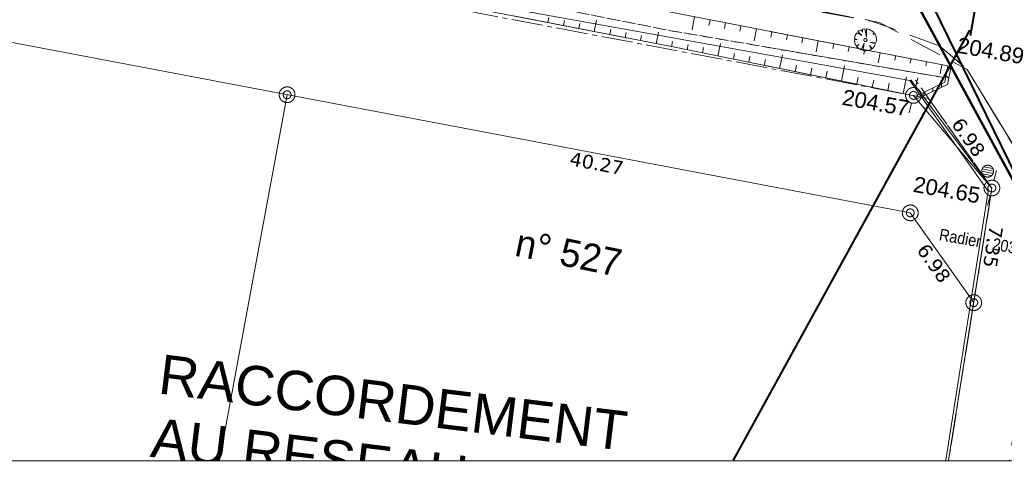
# Model space of a CAD drawing. Header units: millimetres. Extents: x -446952 to 537903, y -185749 to 168493.
# Tile 79 of 155: x 219429 to 281939, y -185749 to -157784. Entities that reach past the tile are written whole.
import ezdxf
from ezdxf.xclip import XClip

# ---------------------------------------------------------------- set-up
doc = ezdxf.new("R2010")
doc.units = ezdxf.units.MM
doc.header["$MEASUREMENT"] = 0
doc.header["$XCLIPFRAME"] = 0
for name, pattern in [('CACHE2', [9525, 6350, -3175]), ('Cadastre', [2900, 2000, -300, 300, -300]), ('CHEMIN', [3000, 2000, -1000]), ('FOSSE', [1000, 600, -400]), ('Wipeout_Contour', [1000, 0, -1000])]:
    doc.linetypes.add(name, pattern=pattern)
for name, color, linetype in [('02 AF-17-0322 ZAE POMME- CHANTIER-2018-09-26_2_09-TRANCHEE GAZ', 7, 'Continuous'), ('02 AF-17-0322 ZAE POMME- CHANTIER-2018-09-26_2_2D - Dessins placés - Géomètre.2D', 7, 'Continuous'), ('02 AF-17-0322 ZAE POMME- CHANTIER-2018-09-26_2_BORNES', 7, 'Continuous'), ('02 AF-17-0322 ZAE POMME- CHANTIER-2018-09-26_2_X-PAP-PL_PT_1_TN décapé', 7, 'Continuous'), ('02 AF-17-0322 ZAE POMME- CHANTIER-2018-09-26_2_X-PTS TOPO-TEXTE TOPOALT', 7, 'Continuous'), ('02 AF-17-0322 ZAE POMME- CHANTIER-2018-09-26_2_X-PTS TOPO-TOPOPOINT', 7, 'Continuous'), ('02 AF-17-0322 ZAE POMME- CHANTIER-2018-09-26_2_Y - FDP TOPO-COTATION', 7, 'Continuous'), ('02 AF-17-0322 ZAE POMME- CHANTIER-2018-09-26_2_Y - FDP TOPO-FOND _DE_PLAN', 7, 'Continuous'), ('02 AF-17-0322 ZAE POMME- CHANTIER-2018-09-26_2_Y - FDP TOPO-LIMITES', 7, 'Continuous'), ('02 AF-17-0322 ZAE POMME- CHANTIER-2018-09-26_2_Y - FDP TOPO-LIMITES_ 86098', 7, 'Continuous'), ('02 AF-17-0322 ZAE POMME- CHANTIER-2018-09-26_2_Y-FDP TOPO-CADASTRE', 7, 'Continuous'), ('02 AF-17-0322 ZAE POMME- CHANTIER-2018-09-26_2_Y-FDP TOPO-TOP_AXE_FOSSE', 7, 'Continuous'), ('02 AF-17-0322 ZAE POMME- CHANTIER-2018-09-26_2_Y-FDP TOPO-TOP_BARBULE', 7, 'Continuous'), ('02 AF-17-0322 ZAE POMME- CHANTIER-2018-09-26_2_Y-FDP TOPO-TOP_BATI', 7, 'Continuous'), ('02 AF-17-0322 ZAE POMME- CHANTIER-2018-09-26_2_Y-FDP TOPO-TOP_BORNE', 7, 'Continuous'), ('02 AF-17-0322 ZAE POMME- CHANTIER-2018-09-26_2_Y-FDP TOPO-TOP_TALUS', 7, 'Continuous'), ('02 AF-17-0322 ZAE POMME- CHANTIER-2018-09-26_2_Y-FDP TOPO-TOP_VEGETATION_symb', 7, 'Continuous'), ('02 AF-17-0322 ZAE POMME- CHANTIER-2018-09-26_2_Y-FDP TOPO-TOP_VOIRIE', 7, 'Continuous'), ('02 AF-17-0322 ZAE POMME- CHANTIER-2018-09-26_2_Y-RESEAU EXISTANT FDP-TOP_PLUVIAL_symb', 7, 'Continuous'), ('02 AF-17-0322 ZAE POMME- CHANTIER-2018-09-26_2_Y-RESEAU EXISTANT FDP-TOP_VANNE_RESEAU', 7, 'Continuous'), ('02 AF-17-0322 ZAE POMME- CHANTIER-2018-09-26_2_Y-RESEAU EXISTANT FDP-TOP_VANNE_SYMB', 7, 'Continuous'), ('02 AF-17-0322 ZAE POMME- CHANTIER-2018-09-26_2_Y-RESEAU EXISTANT FDP-TOP_VANNE_TEXTE', 7, 'Continuous'), ('2D - Dessins placés - Géomètre.2D', 7, 'Continuous')]:
    doc.layers.add(name, color=color, linetype=linetype)
doc.styles.add('STYLE_GENERE_3', font='verdana.ttf')
doc.styles.add('STYLE_GENERE_4', font='txt')
doc.styles.add('STYLE_GENERE_6', font='stylu.ttf')

# ---------------------------------------------------------------- blocks, each defined once
blk = doc.blocks.new('Dessin_1_2', base_point=(-56559339, -2771872408))
at = {"color": 254, "linetype": 'Wipeout_Contour', "lineweight": 0, "ltscale": 2094265.569888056}
blk.add_wipeout([(-446952, -185749), (537903, -185749), (537903, 168493), (-446952, 168064)], dxfattribs=at).dxf.layer = '02 AF-17-0322 ZAE POMME- CHANTIER-2018-09-26_2_2D - Dessins placés - Géomètre.2D'
at = {"layer": '02 AF-17-0322 ZAE POMME- CHANTIER-2018-09-26_2_09-TRANCHEE GAZ', "color": 134, "linetype": 'CACHE2', "lineweight": 40, "flags": 128}
blk.add_lwpolyline([(-124949, -37563), (-118950, -39005), (-109220, 12330), (-99500, 57424), (-90321, 69987), (-34381, 67915), (40165, 83026), (72201, 94636), (169658, 102045), (257011, 107890), (298660, 114776), (312380, 108538), (320230, 98058), (282358, -144405), (279769, -158811)], dxfattribs=at)
at = {"layer": '02 AF-17-0322 ZAE POMME- CHANTIER-2018-09-26_2_09-TRANCHEE GAZ', "color": 134, "linetype": 'Continuous', "lineweight": 40, "flags": 128}
blk.add_lwpolyline([(279735, -158442), (264724, -185749)], dxfattribs=at)
at = {"layer": '02 AF-17-0322 ZAE POMME- CHANTIER-2018-09-26_2_BORNES', "color": 254, "linetype": 'Continuous', "lineweight": 15, "true_color": 0xcccccc}
for centre, radius in [((236406, -162547), 500), ((236406, -162547), 250), ((275970, -170043), 500), ((275970, -170043), 250), ((279999, -175740), 500), ((279999, -175740), 250)]:
    blk.add_circle(centre, radius, dxfattribs=at)
at = {"layer": '02 AF-17-0322 ZAE POMME- CHANTIER-2018-09-26_2_X-PTS TOPO-TOPOPOINT', "color": 14, "linetype": 'Continuous', "lineweight": 15, "true_color": 0xa80f02}
for p, q in [((273408, -157833), (273408, -157833)), ((277824, -159438), (277824, -159438)), ((236406, -162547), (236406, -162547)), ((276156, -162583), (276156, -162583)), ((277126, -162781), (277126, -162781)), ((281149, -168468), (281149, -168467)), ((281156, -168478), (281156, -168478)), ((275970, -170043), (275970, -170043)), ((279999, -175740), (279999, -175740))]:
    blk.add_line(p, q, dxfattribs=at)
at = {"layer": '02 AF-17-0322 ZAE POMME- CHANTIER-2018-09-26_2_Y - FDP TOPO-FOND _DE_PLAN', "color": 254, "linetype": 'Continuous', "lineweight": 15, "true_color": 0xe8e8e8, "flags": 128}
for points in [[(127476, -134689), (239044, -154973), (275932, -161653), (280908, -168658), (278222, -185749)], [(278222, -185749), (280908, -168658), (275932, -161653), (239044, -154973)], [(278222, -185749), (280908, -168658), (275932, -161653), (239044, -154973)]]:
    blk.add_lwpolyline(points, dxfattribs=at)
at = {"layer": '02 AF-17-0322 ZAE POMME- CHANTIER-2018-09-26_2_Y - FDP TOPO-LIMITES', "color": 14, "linetype": 'Continuous', "lineweight": 15, "true_color": 0xa80f02}
blk.add_line((143398, -144925), (275970, -170043), dxfattribs=at)
at = {"layer": '02 AF-17-0322 ZAE POMME- CHANTIER-2018-09-26_2_Y - FDP TOPO-LIMITES', "color": 14, "linetype": 'Continuous', "lineweight": 15, "true_color": 0xa80f02, "flags": 128}
for points in [[(236406, -162547), (232113, -185749)], [(275970, -170043), (279999, -175740)]]:
    blk.add_lwpolyline(points, dxfattribs=at)
at = {"layer": '02 AF-17-0322 ZAE POMME- CHANTIER-2018-09-26_2_Y - FDP TOPO-LIMITES_ 86098', "color": 14, "linetype": 'Continuous', "lineweight": 15, "true_color": 0xa80f02}
for p, q in [((281156, -168478), (276156, -162583)), ((279792, -177041), (281156, -168478))]:
    blk.add_line(p, q, dxfattribs=at)
at = {"layer": '02 AF-17-0322 ZAE POMME- CHANTIER-2018-09-26_2_Y - FDP TOPO-LIMITES_ 86098', "color": 14, "linetype": 'Continuous', "lineweight": 15, "true_color": 0xa80f02, "flags": 128}
blk.add_lwpolyline([(276013, -161603), (281156, -168478), (278405, -185749)], dxfattribs=at)
at = {"layer": '02 AF-17-0322 ZAE POMME- CHANTIER-2018-09-26_2_Y-FDP TOPO-CADASTRE', "color": 171, "linetype": 'Cadastre', "lineweight": 15}
for p, q in [((193677, -146970), (276144, -162595)), ((276144, -162595), (277126, -162781)), ((277126, -162781), (281156, -168478)), ((281156, -168478), (278405, -185749))]:
    blk.add_line(p, q, dxfattribs=at)
at = {"layer": '02 AF-17-0322 ZAE POMME- CHANTIER-2018-09-26_2_Y-FDP TOPO-CADASTRE', "color": 104, "linetype": 'Cadastre', "lineweight": 15, "true_color": 0x029e21}
blk.add_line((281156, -168478), (276195, -161464), dxfattribs=at)
at = {"layer": '02 AF-17-0322 ZAE POMME- CHANTIER-2018-09-26_2_Y-FDP TOPO-TOP_AXE_FOSSE', "color": 14, "linetype": 'FOSSE', "lineweight": 15, "true_color": 0xa80f02, "flags": 128}
for points in [[(135771, -135174), (146243, -137180), (169493, -141377), (192101, -145491), (214377, -149652), (238328, -154050), (260792, -158489), (278091, -161457)], [(192101, -145491), (214377, -149652), (238328, -154050), (260792, -158489), (278091, -161457)], [(266889, -159535), (278091, -161457)]]:
    blk.add_lwpolyline(points, dxfattribs=at)
at = {"layer": '02 AF-17-0322 ZAE POMME- CHANTIER-2018-09-26_2_Y-FDP TOPO-TOP_BARBULE', "color": 14, "linetype": 'Continuous', "lineweight": 15, "true_color": 0xa80f02}
for p, q in [((252962, -157970), (253026, -157640)), ((253944, -158161), (254008, -157832)), ((254925, -158352), (254989, -158024)), ((255907, -158542), (256050, -157807)), ((262275, -157595), (262113, -158429)), ((263257, -157786), (263186, -158149)), ((264238, -157977), (264169, -158333)), ((256889, -158733), (256952, -158407)), ((257870, -158924), (257934, -158599)), ((259834, -159305), (259975, -158579)), ((265220, -158167), (265152, -158516)), ((266202, -158358), (266052, -159127)), ((267183, -158549), (267118, -158883)), ((268165, -158739), (268101, -159067)), ((258852, -159114), (258915, -158791)), ((260815, -159496), (260881, -159173)), ((261796, -159694), (261863, -159361)), ((263756, -160090), (263916, -159298)), ((269147, -158930), (269084, -159250)), ((270128, -159121), (269991, -159825)), ((271110, -159311), (271050, -159617)), ((262776, -159892), (262845, -159550)), ((264736, -160288), (264809, -159927)), ((267677, -160882), (267854, -160004)), ((272091, -159502), (272033, -159801)), ((273073, -159693), (273017, -159984)), ((274055, -159884), (273931, -160523)), ((265716, -160486), (265791, -160115)), ((266697, -160684), (266773, -160303)), ((275036, -160074), (274983, -160351)), ((276018, -160265), (275966, -160535)), ((277000, -160456), (276949, -160718)), ((277981, -160646), (277870, -161221)), ((268657, -161080), (268738, -160680)), ((269637, -161278), (269720, -160869)), ((270617, -161476), (270702, -161057)), ((271598, -161674), (271792, -160709)), ((272578, -161872), (272666, -161434)), ((273558, -162070), (273648, -161622)), ((274538, -162268), (274631, -161811)), ((275518, -162466), (275731, -161415))]:
    blk.add_line(p, q, dxfattribs=at)
at = {"layer": '02 AF-17-0322 ZAE POMME- CHANTIER-2018-09-26_2_Y-FDP TOPO-TOP_BATI', "color": 14, "linetype": 'Continuous', "lineweight": 15, "true_color": 0xa80f02}
for p, q in [((278359, -160744), (278535, -160881)), ((277962, -161851), (277957, -162075)), ((278237, -161357), (278413, -161494)), ((276833, -162388), (276828, -162611)), ((277397, -162119), (277393, -162343))]:
    blk.add_line(p, q, dxfattribs=at)
at = {"layer": '02 AF-17-0322 ZAE POMME- CHANTIER-2018-09-26_2_Y-FDP TOPO-TOP_BATI', "color": 14, "linetype": 'Continuous', "lineweight": 15, "true_color": 0xa80f02, "flags": 128}
for points in [[(276325, -162629), (278157, -161758), (278363, -160720)], [(276325, -162629), (278157, -161758), (278363, -160720)], [(276325, -162629), (278157, -161758), (278363, -160720)], [(276411, -162810), (278333, -161896), (278559, -160760)], [(276411, -162810), (278333, -161896), (278559, -160760)], [(276411, -162810), (278333, -161896), (278559, -160760)]]:
    blk.add_lwpolyline(points, dxfattribs=at)
at = {"layer": '02 AF-17-0322 ZAE POMME- CHANTIER-2018-09-26_2_Y-FDP TOPO-TOP_BORNE', "color": 14, "linetype": 'Continuous', "lineweight": 15, "true_color": 0xa80f02}
for p, q in [((276294, -162107), (276450, -161473)), ((275907, -163685), (276056, -163078)), ((281277, -167984), (281438, -167351)), ((280877, -169559), (281031, -168953))]:
    blk.add_line(p, q, dxfattribs=at)
for centre, radius in [((276170, -162591), 500), ((276170, -162591), 250), ((281149, -168467), 500), ((281149, -168467), 250)]:
    blk.add_circle(centre, radius, dxfattribs=at)
at = {"layer": '02 AF-17-0322 ZAE POMME- CHANTIER-2018-09-26_2_Y-FDP TOPO-TOP_TALUS', "color": 14, "linetype": 'Continuous', "lineweight": 15, "true_color": 0xa80f02, "flags": 128}
for points in [[(136446, -134128), (146043, -135896), (169933, -140114), (192656, -144430), (214499, -148568), (238446, -153038), (261113, -157369), (278363, -160720)], [(145826, -137904), (169170, -142282), (191844, -146329), (214258, -150683), (238254, -155113), (260805, -159494), (276325, -162629)], [(145826, -137904), (169170, -142282), (191844, -146329), (199223, -147763), (214258, -150683), (238254, -155113), (260805, -159494), (276325, -162629)], [(197603, -145367), (214499, -148568), (238446, -153038), (261113, -157369), (278363, -160720)], [(250774, -157545), (260805, -159494), (276325, -162629)], [(267078, -158528), (278363, -160720)], [(266673, -160679), (276325, -162629)]]:
    blk.add_lwpolyline(points, dxfattribs=at)
at = {"layer": '02 AF-17-0322 ZAE POMME- CHANTIER-2018-09-26_2_Y-FDP TOPO-TOP_VEGETATION_symb', "color": 14, "linetype": 'Continuous', "lineweight": 15, "true_color": 0xa80f02}
for p, q in [((272545, -158664), (272476, -158794)), ((272545, -158664), (272476, -158794)), ((272585, -158608), (272545, -158664)), ((272585, -158608), (272545, -158664)), ((272901, -158786), (272585, -158608)), ((272901, -158786), (272585, -158608)), ((272697, -158501), (272644, -158539)), ((272697, -158501), (272644, -158539)), ((272644, -158539), (272901, -158786)), ((272644, -158539), (272901, -158786)), ((272715, -158488), (272697, -158501)), ((272715, -158488), (272697, -158501)), ((272733, -158476), (272715, -158488)), ((272733, -158476), (272715, -158488)), ((272715, -158488), (272715, -158488)), ((272715, -158488), (272715, -158488)), ((272750, -158463), (272733, -158476)), ((272750, -158463), (272733, -158476)), ((272852, -158417), (272750, -158463)), ((272852, -158417), (272750, -158463)), ((272936, -158572), (272852, -158417)), ((272936, -158572), (272852, -158417)), ((273081, -158361), (272936, -158384)), ((273081, -158361), (272936, -158384)), ((272936, -158384), (272936, -158572)), ((272936, -158384), (272936, -158572)), ((273196, -158898), (273081, -158361)), ((273196, -158898), (273081, -158361)), ((273282, -158379), (273190, -158364)), ((273190, -158364), (273196, -158898)), ((273282, -158379), (273190, -158364)), ((273190, -158364), (273196, -158898)), ((273312, -158384), (273282, -158379)), ((273312, -158384), (273282, -158379)), ((273386, -158412), (273312, -158384)), ((273386, -158412), (273312, -158384)), ((273516, -158481), (273386, -158412)), ((273516, -158481), (273386, -158412)), ((273572, -158521), (273516, -158481)), ((273572, -158521), (273516, -158481)), ((273653, -158598), (273572, -158521)), ((273653, -158598), (273572, -158521)), ((273602, -158715), (273679, -158633)), ((273602, -158715), (273679, -158633)), ((273704, -158669), (273602, -158715)), ((273704, -158669), (273602, -158715)), ((273666, -158615), (273653, -158598)), ((273666, -158615), (273653, -158598)), ((273679, -158633), (273666, -158615)), ((273679, -158633), (273666, -158615)), ((273717, -158687), (273704, -158669)), ((273717, -158687), (273704, -158669)), ((273730, -158704), (273717, -158687)), ((273730, -158704), (273717, -158687)), ((273775, -158806), (273730, -158704)), ((273775, -158806), (273730, -158704)), ((272443, -158898), (272428, -158989)), ((272443, -158898), (272428, -158989)), ((272428, -158989), (272606, -159050)), ((272428, -158989), (272606, -159050)), ((272606, -159050), (272430, -159068)), ((272606, -159050), (272430, -159068)), ((272430, -159068), (272448, -159244)), ((272430, -159068), (272448, -159244)), ((272448, -158867), (272443, -158898)), ((272448, -158867), (272443, -158898)), ((272476, -158794), (272448, -158867)), ((272476, -158794), (272448, -158867)), ((272448, -159244), (272468, -159310)), ((272448, -159244), (272468, -159310)), ((272468, -159310), (272514, -159412)), ((272468, -159310), (272514, -159412)), ((272540, -159447), (272695, -159363)), ((272540, -159447), (272695, -159363)), ((272695, -159363), (272565, -159483)), ((272695, -159363), (272565, -159483)), ((272858, -159704), (273038, -159279)), ((272858, -159704), (273038, -159279)), ((273038, -159279), (272962, -159737)), ((273038, -159279), (272962, -159737)), ((273437, -159236), (273801, -159218)), ((273437, -159236), (273801, -159218)), ((273768, -159322), (273437, -159236)), ((273768, -159322), (273437, -159236)), ((273699, -159452), (273768, -159322)), ((273699, -159452), (273768, -159322)), ((273796, -158872), (273775, -158806)), ((273796, -158872), (273775, -158806)), ((273819, -159017), (273796, -158872)), ((273819, -159017), (273796, -158872)), ((273801, -159218), (273816, -159127)), ((273801, -159218), (273816, -159127)), ((273816, -159127), (273821, -159096)), ((273816, -159127), (273821, -159096)), ((273821, -159096), (273819, -159017)), ((273821, -159096), (273819, -159017)), ((272514, -159412), (272527, -159429)), ((272514, -159412), (272527, -159429)), ((272527, -159429), (272540, -159447)), ((272527, -159429), (272540, -159447)), ((272565, -159483), (272578, -159501)), ((272565, -159483), (272578, -159501)), ((272578, -159501), (272590, -159518)), ((272578, -159501), (272590, -159518)), ((272590, -159518), (272672, -159595)), ((272590, -159518), (272672, -159595)), ((272672, -159595), (272728, -159635)), ((272672, -159595), (272728, -159635)), ((272728, -159635), (272858, -159704)), ((272728, -159635), (272858, -159704)), ((272962, -159737), (273053, -159752)), ((272962, -159737), (273053, -159752)), ((273053, -159752), (273084, -159757)), ((273053, -159752), (273084, -159757)), ((273084, -159757), (273163, -159755)), ((273084, -159757), (273163, -159755)), ((273163, -159755), (273308, -159732)), ((273163, -159755), (273308, -159732)), ((273308, -159732), (273374, -159711)), ((273308, -159732), (273374, -159711)), ((273374, -159711), (273475, -159666)), ((273374, -159711), (273475, -159666)), ((273511, -159640), (273376, -159414)), ((273376, -159414), (273547, -159615)), ((273511, -159640), (273376, -159414)), ((273376, -159414), (273547, -159615)), ((273475, -159666), (273493, -159653)), ((273475, -159666), (273493, -159653)), ((273493, -159653), (273511, -159640)), ((273493, -159653), (273511, -159640)), ((273547, -159615), (273564, -159602)), ((273547, -159615), (273564, -159602)), ((273564, -159602), (273582, -159589)), ((273564, -159602), (273582, -159589)), ((273582, -159589), (273658, -159508)), ((273582, -159589), (273658, -159508)), ((273658, -159508), (273699, -159452)), ((273658, -159508), (273699, -159452))]:
    blk.add_line(p, q, dxfattribs=at)
blk.add_circle((273123, -159073), 100, dxfattribs=at)
blk.add_circle((273123, -159073), 100, dxfattribs=at)
at = {"layer": '02 AF-17-0322 ZAE POMME- CHANTIER-2018-09-26_2_Y-FDP TOPO-TOP_VOIRIE', "color": 14, "linetype": 'CHEMIN', "lineweight": 15, "true_color": 0xa80f02, "flags": 128}
for points in [[(277822, -159439), (273406, -157834), (240043, -151561), (195921, -143509)], [(261558, -155703), (274023, -157971), (279587, -160950), (283121, -166761), (284114, -173116), (282270, -185749)], [(267409, -156768), (274023, -157971), (279587, -160950), (283121, -166761), (284114, -173116), (282270, -185749)], [(277822, -159439), (279587, -160950), (283121, -166761), (284114, -173116), (283446, -177689)]]:
    blk.add_lwpolyline(points, dxfattribs=at)
at = {"layer": '02 AF-17-0322 ZAE POMME- CHANTIER-2018-09-26_2_Y-RESEAU EXISTANT FDP-TOP_PLUVIAL_symb', "color": 122, "linetype": 'Continuous', "lineweight": 15, "true_color": 0x00d59f}
for p, q in [((280505, -167403), (281226, -167541)), ((280533, -167255), (281255, -167393))]:
    blk.add_line(p, q, dxfattribs=at)
at = {"layer": '02 AF-17-0322 ZAE POMME- CHANTIER-2018-09-26_2_Y-RESEAU EXISTANT FDP-TOP_PLUVIAL_symb', "color": 122, "linetype": 'Continuous', "lineweight": 15, "true_color": 0x00d59f, "flags": 128}
for points in [[(280627, -167121), (281217, -167233)], [(280543, -167563), (281132, -167675)]]:
    blk.add_lwpolyline(points, dxfattribs=at)
at = {"layer": '02 AF-17-0322 ZAE POMME- CHANTIER-2018-09-26_2_Y-RESEAU EXISTANT FDP-TOP_PLUVIAL_symb', "color": 122, "linetype": 'Continuous', "lineweight": 15, "true_color": 0x00d59f}
blk.add_circle((280880, -167398), 375, dxfattribs=at)
at = {"layer": '02 AF-17-0322 ZAE POMME- CHANTIER-2018-09-26_2_Y-RESEAU EXISTANT FDP-TOP_VANNE_RESEAU', "color": 124, "linetype": 'Continuous', "lineweight": 50, "flags": 128}
blk.add_lwpolyline([(-113273, -100281), (-104360, -89149), (-49970, -99278), (26303, -113382), (91932, -120261), (147724, -130688), (202662, -140273), (275180, -154532), (285581, -173667)], dxfattribs=at)
at = {"layer": '02 AF-17-0322 ZAE POMME- CHANTIER-2018-09-26_2_Y-RESEAU EXISTANT FDP-TOP_VANNE_SYMB', "color": 54, "linetype": 'Continuous', "lineweight": 40, "flags": 128}
blk.add_lwpolyline([(-113273, -100281), (-104360, -89149), (26303, -113382), (91932, -120261), (147724, -130688), (202662, -140273), (275757, -154465, -0.23535), (276465, -155007), (285581, -173667)], format="xyb", dxfattribs=at)
at = {"layer": '02 AF-17-0322 ZAE POMME- CHANTIER-2018-09-26_2_09-TRANCHEE GAZ', "color": 134, "linetype": 'Continuous', "lineweight": 40, "insert": (228466, -179014), "char_height": 2500, "width": 33219.11, "attachment_point": 1, "rotation": 352.96421, "line_spacing_factor": 0.972706, "style": 'STYLE_GENERE_4'}
blk.add_mtext('\\A1;{\\pql;\\fArial|b0|i0|c0|p38;RACCORDEMENT \\fArial|b0|i0|c0|p38;AU RESEAU GAZ \\fArial|b0|i0|c0|p38;EXISTANT}', dxfattribs=at)
at = {"layer": '02 AF-17-0322 ZAE POMME- CHANTIER-2018-09-26_2_X-PTS TOPO-TEXTE TOPOALT', "color": 14, "linetype": 'Continuous', "lineweight": 15, "true_color": 0xa80f02, "char_height": 1000, "attachment_point": 1, "rotation": 349.95166, "style": 'STYLE_GENERE_4'}
for s, insert in [('\\A1;{\\pql;\\fArial|b0|i0|c0|p38;204.89}', (279056, -158883)), ('\\A1;{\\pql;\\fArial|b0|i0|c0|p38;204.57}', (271762, -162191)), ('\\A1;{\\pql;\\fArial|b0|i0|c0|p38;204.65}', (276272, -167715))]:
    blk.add_mtext(s, dxfattribs=dict(at, insert=insert))
at = {"layer": '02 AF-17-0322 ZAE POMME- CHANTIER-2018-09-26_2_Y - FDP TOPO-COTATION', "color": 14, "linetype": 'Continuous', "lineweight": 15, "true_color": 0xa80f02, "char_height": 875, "style": 'STYLE_GENERE_3'}
for s, insert, attachment_point, rotation in [('\\A1;{\\pql;\\fVerdana|b0|i0|c0|p38;6.98}', (278527, -164415), 7, 305.27154), ('\\A1;{\\pql;\\fVerdana|b0|i0|c0|p38;40.27}', (254461, -166155), 1, 349.27171), ('\\A1;{\\pql;\\fVerdana|b0|i0|c0|p38;7.35}', (280989, -170811), 7, 260.95128), ('\\A1;{\\pql;\\fVerdana|b0|i0|c0|p38;6.98}', (277058, -171897), 1, 305.27154)]:
    blk.add_mtext(s, dxfattribs=dict(at, insert=insert, attachment_point=attachment_point, rotation=rotation))
at = {"layer": '02 AF-17-0322 ZAE POMME- CHANTIER-2018-09-26_2_Y - FDP TOPO-LIMITES', "color": 14, "linetype": 'Continuous', "lineweight": 15, "true_color": 0xa80f02, "insert": (250778, -172777), "char_height": 1750, "attachment_point": 7, "rotation": 348.42263, "style": 'STYLE_GENERE_6'}
blk.add_mtext('\\A1;{\\pql;\\fStylus BT|b0|i0|c0|p38;n° 527 }', dxfattribs=at)
at = {"layer": '02 AF-17-0322 ZAE POMME- CHANTIER-2018-09-26_2_Y-RESEAU EXISTANT FDP-TOP_VANNE_TEXTE', "color": 124, "linetype": 'Continuous', "lineweight": 50, "insert": (277757, -171785), "char_height": 750, "attachment_point": 7, "rotation": 349.94379, "style": 'STYLE_GENERE_4'}
blk.add_mtext('\\A1;{\\W0.866667x;\\pql;\\fArial|b0|i0|c0|p38;Radier : 203.84}', dxfattribs=at)

msp = doc.modelspace()

# ---------------------------------------------------------------- linework, layer by layer
at = {"layer": '02 AF-17-0322 ZAE POMME- CHANTIER-2018-09-26_2_X-PAP-PL_PT_1_TN décapé', "color": 7, "linetype": 'Continuous', "lineweight": 40, "flags": 128}
msp.add_lwpolyline([(-446952, -185749), (537903, -185749), (537903, 168493), (-446952, 168064)], close=True, dxfattribs=at)

# ---------------------------------------------------------------- next in the draw order: block references
at = {"layer": '2D - Dessins placés - Géomètre.2D', "color": 7, "linetype": 'Continuous', "lineweight": 40}
ref = msp.add_blockref('Dessin_1_2', (-56559339, -2771872408), dxfattribs=at)
XClip(ref).set_block_clipping_path([(-446952.2139278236, -185748.9586169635), (537903.0822630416, -185748.9586169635), (537903.0822630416, 168492.6257651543), (-446952.2139278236, 168063.6339895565)])

doc.saveas('drawing.dxf')
